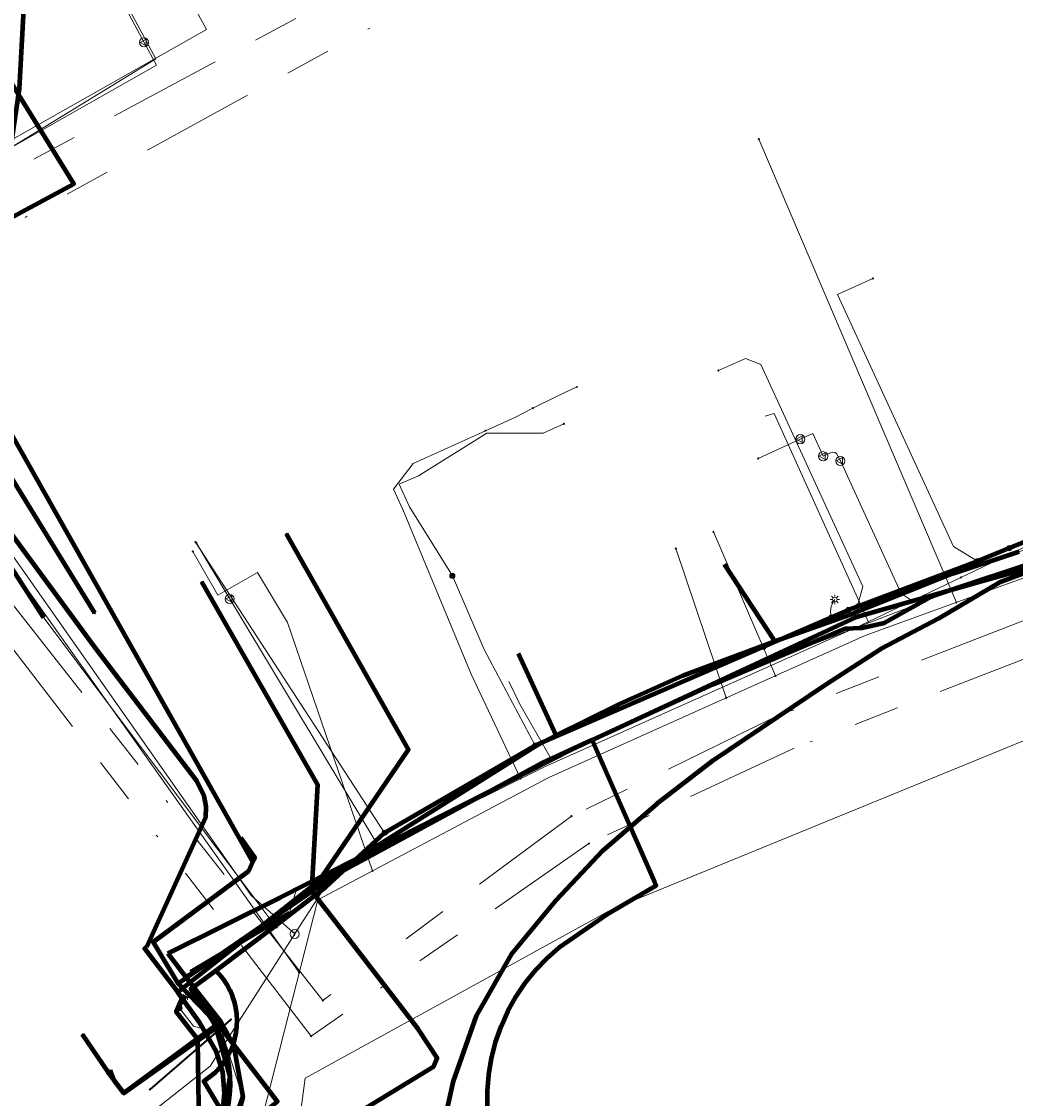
# Model space of a CAD drawing. Header units: metres. Extents: x 242122 to 243107, y 567823 to 568786.
# Tile 73 of 89: x 242295 to 242338, y 568658 to 568706. Entities that reach past the tile are written whole.
import ezdxf
from ezdxf.enums import TextEntityAlignment as Align
from ezdxf.lldxf.tags import DXFTag

# ---------------------------------------------------------------- set-up
doc = ezdxf.new("R2010")
doc.units = ezdxf.units.M
doc.linetypes.add('RI-OVERIG-SO', pattern=[17, 5, -2, 2, -2, 0, -2, 2, -2])
for name, color, linetype, lineweight in [('B-WE-IE-MEUBILAIR_ENEXIS NETBEHEER BV-S', 7, 'Continuous', 18), ('B-WE-KL-DATA_COAXKABEL_10_ZIGGO BV-G', 90, 'KL-DATA-SO', 18), ('B-WE-KL-DATA_COAXKABEL_17_ZIGGO BV-G', 90, 'KL-DATA-SO', 18), ('B-WE-KL-DATA_COAXKABEL_7_ZIGGO BV-G', 90, 'KL-DATA-SO', 18), ('B-WE-KL-DATA_DELTA FIBER NETWERK BV-G', 90, 'KL-DATA-SO', 18), ('B-WE-KL-DATA_DUCT_ZIGGO BV-G', 90, 'Continuous', 100), ('B-WE-KL-DATA_HULPSTUK_KPN BV-S', 90, 'Continuous', 18), ('B-WE-KL-DATA_KABELBED_KPN BV-G', 90, 'Continuous', 100), ('B-WE-KL-DATA_KABELBED_ZIGGO BV-G', 90, 'Continuous', 100), ('B-WE-KL-DATA_MANTELBUIS_50_ZIGGO BV-G', 90, 'Continuous', 100), ('B-WE-KL-DATA_MANTELBUIS_75_ZIGGO BV-G', 90, 'Continuous', 100), ('B-WE-KL-DATA_MANTELBUIS_DELTA FIBER NETWERK BV-G', 90, 'Continuous', 100), ('B-WE-KL-DATA_MANTELBUIS_KPN BV-G', 90, 'Continuous', 100), ('B-WE-KL-DATA_MANTELBUIS_POLYVINYLCHLORIDE PVC_1_KPN BV-G', 90, 'Continuous', 100), ('B-WE-KL-DATA_MANTELBUIS_POLYVINYLCHLORIDE PVC_KPN BV-G', 90, 'Continuous', 100), ('B-WE-KL-ET_LS_230 V_ENEXIS NETBEHEER BV-G', 190, 'KL-LS-SO', 18), ('B-WE-KL-ET_LS_400 V_ENEXIS NETBEHEER BV-G', 190, 'KL-LS-SO', 18), ('B-WE-KL-ET_LS_HULPSTUK_ENEXIS NETBEHEER BV-S', 190, 'Continuous', 18), ('B-WE-KL-ET_LS_KABELBED_ENEXIS NETBEHEER BV-G', 190, 'Continuous', 100), ('B-WE-KL-ET_LS_MANTELBUIS_OVERIG_50_ENEXIS NETBEHEER BV-G', 190, 'Continuous', 100), ('B-WE-KL-ET_MS_10 KV_ENEXIS NETBEHEER BV-G', 130, 'KL-MS-SO', 18), ('B-WE-KL-ET_MS_DUCT_ENEXIS NETBEHEER BV-G', 130, 'Continuous', 100), ('B-WE-KL-ET_MS_KABELBED_ENEXIS NETBEHEER BV-G', 130, 'Continuous', 100), ('B-WE-KL-ET_MS_MANTELBUIS_POLYETHYLEEN PE_110_ENEXIS NETBEHEER BV-G', 130, 'Continuous', 100), ('B-WE-KL-GAS_HULPSTUK_ENEXIS NETBEHEER BV-S', 30, 'Continuous', 18), ('B-WE-KL-GAS_LD_HULPSTUK_ENEXIS NETBEHEER BV-S', 50, 'Continuous', 18), ('B-WE-KL-GAS_LD_OVERIG_15_0.1 BAR_ENEXIS NETBEHEER BV-G', 50, 'KL-GAS_LD-SO', 18), ('B-WE-KL-GAS_LD_OVERIG_28_0.1 BAR_ENEXIS NETBEHEER BV-G', 50, 'KL-GAS_LD-SO', 18), ('B-WE-KL-GAS_LD_OVERIG_42_0.1 BAR_ENEXIS NETBEHEER BV-G', 50, 'KL-GAS_LD-SO', 18), ('B-WE-KL-GAS_LD_POLYETHYLEEN PE_25_0.1 BAR_ENEXIS NETBEHEER BV-G', 50, 'KL-GAS_LD-SO', 18), ('B-WE-KL-GAS_LD_POLYETHYLEEN PE_32_0.1 BAR_ENEXIS NETBEHEER BV-G', 50, 'KL-GAS_LD-SO', 18), ('B-WE-KL-GAS_LD_POLYVINYLCHLORIDE PVC_20_0.1 BAR_ENEXIS NETBEHEER BV-G', 50, 'KL-GAS_LD-SO', 18), ('B-WE-KL-GAS_LD_SLAGVAST PVC_50_0.1 BAR_ENEXIS NETBEHEER BV-G', 50, 'KL-GAS_LD-SO', 18), ('B-WE-KL-GAS_LD_SLAGVAST PVC_75_0.1 BAR_ENEXIS NETBEHEER BV-G', 50, 'KL-GAS_LD-SO', 18), ('B-WE-KL-WATER_HULPSTUK_WMD DRINKWATER NV-S', 170, 'Continuous', 18), ('B-WE-KL-WATER_POLYVINYLCHLORIDE PVC_160_WMD DRINKWATER NV-G', 170, 'KL-WATER-SO', 18), ('B-WE-KL-WATER_POLYVINYLCHLORIDE PVC_16_WMD DRINKWATER NV-G', 170, 'KL-WATER-SO', 18), ('B-WE-KL-WATER_POLYVINYLCHLORIDE PVC_20_WMD DRINKWATER NV-G', 170, 'KL-WATER-SO', 18), ('B-WE-KL-WATER_POLYVINYLCHLORIDE PVC_25_WMD DRINKWATER NV-G', 170, 'KL-WATER-SO', 18), ('B-WE-KL-WATER_POLYVINYLCHLORIDE PVC_40_WMD DRINKWATER NV-G', 170, 'KL-WATER-SO', 18), ('B-WE-KL-WATER_POLYVINYLCHLORIDE PVC_WMD DRINKWATER NV-G', 170, 'KL-WATER-SO', 18), ('B-WE-OG-INFO_ENEXIS NETBEHEER BV-G', 7, 'Continuous', 18), ('B-WE-RI-DRUK_GEMEENTE TYNAARLO-G', 210, 'RI-PERS-SO', 18), ('B-WE-RI-VRIJVERVAL_GEMEENTE TYNAARLO-G', 210, 'RI-OVERIG-SO', 18), ('B-WE-RI-VRIJVERVAL_HULPSTUK_GEMEENTE TYNAARLO-S', 210, 'Continuous', 18), ('V-WE-KL-WATER_ASBESTCEMENT_150_WMD DRINKWATER NV-G', 170, 'V-KL-WATER-SO', 35), ('V-WE-KL-WATER_HULPSTUK_WMD DRINKWATER NV-S', 170, 'Continuous', 25)]:
    doc.layers.add(name, color=color, linetype=linetype, lineweight=lineweight)
doc.styles.add('NLCS-ISO', font='NLCS-ISO.ttf')
doc.styles.get("Standard").update_dxf_attribs({"font": 'arial.ttf'})
tags = doc.linetypes.add('KL-DATA-SO', pattern='A,4,-1,[101,NLCS.shx,S=0.5,R=0,X=0,Y=0],-1,4,-1,["D",Standard,S=1,R=0,X=-0.25,Y=-0.5],-1.5', length=12.5).pattern_tags.tags
tags[18] = DXFTag(74, 10)
tags = doc.linetypes.add('KL-GAS_LD-SO', pattern='A,4,-1,[69,NLCS.shx,S=0.5,R=0,X=0,Y=0],-1,4,-1,["L",Standard,S=1,R=0,X=0.25,Y=-0.5],-2', length=13).pattern_tags.tags
tags[18] = DXFTag(74, 10)
tags = doc.linetypes.add('KL-LS-SO', pattern='A,4,-1,[103,NLCS.shx,S=0.75,R=0,X=0,Y=0],-1,4,-1,["L",Standard,S=1,R=0,X=0,Y=-0.5],-2', length=13).pattern_tags.tags
tags[18] = DXFTag(74, 10)
tags = doc.linetypes.add('KL-MS-SO', pattern='A,4,-1,[103,NLCS.shx,S=0.75,R=0,X=0,Y=0],-1,4,-1,["M",Standard,S=1,R=0,X=0,Y=-0.5],-2', length=13).pattern_tags.tags
tags[18] = DXFTag(74, 10)
doc.linetypes.add('KL-WATER-SO', pattern='A,7,-0.5,[168,NLCS.shx,S=0.75,R=0,X=0.75,Y=0],-2', length=9.5)
tags = doc.linetypes.add('RI-PERS-SO', pattern='A,7,-2,["P",Standard,S=1.8,R=0,X=-0.5,Y=-0.9],-2,7,-2,[102,NLCS.shx,S=1,R=180,X=0,Y=0],-2', length=22).pattern_tags.tags
tags[6] = DXFTag(74, 10)
doc.linetypes.add('V-KL-WATER-SO', pattern='A,3.5,[24,NLCS.shx,S=0.5,R=0,X=0,Y=0],3.5,-0.5,[168,NLCS.shx,S=0.75,R=0,X=0.75,Y=0],-2', length=9.5)

# ---------------------------------------------------------------- blocks, each defined once
blk = doc.blocks.new('SKL-WTB_HULP_OVERIG-SO')
at = {"color": 0, "linetype": 'ByBlock', "lineweight": 18}
for points in [[(-0.14, 0.14), (0.14, -0.14)], [(0.14, 0.14), (-0.14, -0.14)]]:
    blk.add_lwpolyline(points, dxfattribs=at)
at = {"color": 0, "linetype": 'ByBlock', "lineweight": 18, "style": 'NLCS-ISO', "flags": 1}
for tag, p in [('TYPE', (1.5, 0)), ('OMSCHRIJVING', (1.5, -3)), ('LABEL', (1.5, -1.5))]:
    blk.add_attdef(tag, p, '', height=1, dxfattribs=at)
blk = doc.blocks.new('SKL-WTB_HULP_MOF-SO')
at = {"linetype": 'ByBlock', "lineweight": 18}
h = blk.add_hatch(color=0, dxfattribs=at)
h.dxf.hatch_style = 1
h.paths.add_polyline_path([(-0.5625, 0, 1), (0.5625, 0, 1)])
at = {"color": 0, "linetype": 'ByBlock', "lineweight": 18}
blk.add_circle((0, 0), 0.5625, dxfattribs=at)
at = {"color": 0, "linetype": 'ByBlock', "lineweight": 18, "style": 'NLCS-ISO', "flags": 1}
for tag, p in [('TYPE', (1.5, 0)), ('OMSCHRIJVING', (1.5, -3)), ('LABEL', (1.5, -1.5))]:
    blk.add_attdef(tag, p, '', height=1, dxfattribs=at)
blk = doc.blocks.new('SKL-WTB_HULP_VERLOOP-SO')
at = {"color": 0, "linetype": 'ByBlock', "lineweight": 18}
for points in [[(0.44, 0.72), (-0.88, 0)], [(0.44, -0.72), (-0.88, 0)], [(0.44, -0.72), (0.44, 0.72)]]:
    blk.add_lwpolyline(points, dxfattribs=at)
blk.add_circle((0, 0), 1, dxfattribs=at)
at = {"color": 0, "linetype": 'ByBlock', "lineweight": 18, "style": 'NLCS-ISO', "flags": 1}
for tag, p in [('TYPE', (1.5, 0)), ('OMSCHRIJVING', (1.5, -3)), ('LABEL', (1.5, -1.5))]:
    blk.add_attdef(tag, p, '', height=1, dxfattribs=at)
blk = doc.blocks.new('SIE-MEUBILAIR_PAAL_LICHTMAST-SO')
for points in [[(-0.62, 0), (-1, 0)], [(-0.71, 0.71), (-0.44, 0.44)], [(0, 1), (0, 0.62)], [(0.44, 0.44), (0.71, 0.71)], [(1, 0), (0.62, 0)], [(-0.71, -0.71), (-0.44, -0.44)], [(0, -0.62), (0, -1)], [(0.44, -0.44), (0.71, -0.71)]]:
    blk.add_lwpolyline(points)
blk.add_circle((0, 0), 0.5)
blk = doc.blocks.new('SKL-WTB_HULP_T STUK-SO')
at = {"color": 0, "linetype": 'ByBlock', "lineweight": 18}
blk.add_circle((0, 0), 1, dxfattribs=at)
at = {"color": 0, "linetype": 'ByBlock', "lineweight": -2, "style": 'NLCS-ISO'}
blk.add_text('T', height=1, dxfattribs=at).set_placement((0, 0), align=Align.MIDDLE_CENTER)
at = {"color": 0, "linetype": 'ByBlock', "lineweight": 18, "style": 'NLCS-ISO', "flags": 1}
for tag, p in [('TYPE', (1.5, 0)), ('OMSCHRIJVING', (1.5, -3)), ('LABEL', (1.5, -1.5))]:
    blk.add_attdef(tag, p, '', height=1, dxfattribs=at)
blk = doc.blocks.new('SRI-HULP_OVERIG-SO')
at = {"color": 0, "linetype": 'ByBlock', "lineweight": 18}
for points in [[(-0.14, 0.14), (0.14, -0.14)], [(0.14, 0.14), (-0.14, -0.14)]]:
    blk.add_lwpolyline(points, dxfattribs=at)
at = {"color": 0, "linetype": 'ByBlock', "lineweight": 18, "style": 'NLCS-ISO', "flags": 1}
for tag, p in [('TYPE', (1.5, 0)), ('OMSCHRIJVING', (1.5, -3)), ('LABEL', (1.5, -1.5))]:
    blk.add_attdef(tag, p, '', height=1, dxfattribs=at)

msp = doc.modelspace()

# ---------------------------------------------------------------- linework, layer by layer
at = {"layer": 'B-WE-KL-DATA_COAXKABEL_10_ZIGGO BV-G'}
for points in [[(242295.138, 568707.19), (242294.884, 568702.619)], [(242303.822, 568658.206), (242303.862, 568658.672), (242303.851, 568659.14), (242303.789, 568659.603), (242303.677, 568660.058), (242303.516, 568660.497), (242303.309, 568660.916), (242302.758, 568661.807), (242302.302, 568662.465), (242301.817, 568663.102), (242307.656, 568667.706), (242317.537, 568673.913), (242318.363, 568674.348), (242319.73, 568675.041), (242321.111, 568675.707), (242322.504, 568676.345), (242323.91, 568676.955), (242325.913, 568677.716), (242327.923, 568678.458), (242331.425, 568679.699), (242332.843, 568680.301), (242334.273, 568680.871), (242335.715, 568681.41), (242337.169, 568681.918), (242349.375, 568685.826)], [(242293.656, 568684.357), (242298.226, 568678.139), (242302.485, 568672.53), (242302.638, 568672.343), (242302.77, 568672.14), (242302.878, 568671.924), (242302.962, 568671.698), (242303.02, 568671.463), (242303.052, 568671.223), (242303.056, 568670.982), (242303.034, 568670.741), (242300.451, 568665.078), (242300.371, 568665.018), (242301.817, 568663.102), (242302.302, 568662.465), (242302.758, 568661.807)]]:
    msp.add_lwpolyline(points, dxfattribs=at)
at = {"layer": 'B-WE-KL-DATA_COAXKABEL_17_ZIGGO BV-G'}
msp.add_lwpolyline([(242349.375, 568685.826), (242337.169, 568681.918), (242335.715, 568681.41), (242334.273, 568680.871), (242332.843, 568680.301), (242331.425, 568679.699), (242327.923, 568678.458), (242325.913, 568677.716), (242323.91, 568676.955), (242322.504, 568676.345), (242321.111, 568675.707), (242319.73, 568675.041), (242318.363, 568674.348), (242317.537, 568673.913), (242307.656, 568667.706), (242301.817, 568663.102), (242302.302, 568662.465), (242302.758, 568661.807), (242303.309, 568660.916), (242303.516, 568660.497), (242303.677, 568660.058), (242303.789, 568659.603), (242303.851, 568659.14), (242303.862, 568658.672), (242303.822, 568658.206)], dxfattribs=at)
at = {"layer": 'B-WE-KL-DATA_COAXKABEL_7_ZIGGO BV-G'}
for points in [[(242302.758, 568661.807), (242302.302, 568662.465), (242301.817, 568663.102), (242307.656, 568667.706), (242317.537, 568673.913), (242318.363, 568674.348), (242319.73, 568675.041), (242321.111, 568675.707), (242322.504, 568676.345), (242323.91, 568676.955), (242325.913, 568677.716), (242327.923, 568678.458), (242331.425, 568679.699), (242332.843, 568680.301), (242334.273, 568680.871), (242335.715, 568681.41), (242337.169, 568681.918), (242349.375, 568685.826), (242357.9, 568688.495), (242359.346, 568689.17), (242359.16, 568689.602)], [(242316.724, 568677.918), (242318.363, 568674.348), (242319.73, 568675.041), (242321.111, 568675.707), (242322.504, 568676.345), (242323.91, 568676.955), (242325.913, 568677.716), (242327.923, 568678.458), (242331.425, 568679.699), (242332.843, 568680.301), (242334.273, 568680.871), (242335.715, 568681.41), (242337.169, 568681.918), (242349.375, 568685.826), (242357.9, 568688.495), (242359.346, 568689.17), (242359.16, 568689.602)], [(242359.16, 568689.602), (242359.346, 568689.17), (242357.9, 568688.495), (242349.375, 568685.826), (242337.169, 568681.918), (242335.715, 568681.41), (242334.273, 568680.871), (242332.843, 568680.301), (242331.425, 568679.699), (242327.923, 568678.458), (242325.724, 568681.809)], [(242340.551, 568682.334), (242338.021, 568681.516), (242334.798, 568680.415), (242332.711, 568679.245), (242331.736, 568679.021), (242330.97, 568678.995), (242328.067, 568677.787), (242325.229, 568676.562), (242321.891, 568674.974), (242319.094, 568673.734), (242314.815, 568671.583), (242311.608, 568669.918), (242308.63, 568668.435), (242306.311, 568667.249), (242301.384, 568664.796), (242302.781, 568662.952), (242303.683, 568661.819), (242304.25, 568660.781), (242304.661, 568658.53), (242304.349, 568657.328)]]:
    msp.add_lwpolyline(points, dxfattribs=at)
at = {"layer": 'B-WE-KL-DATA_DELTA FIBER NETWERK BV-G'}
for points in [[(242327.5, 568688.3), (242327.9, 568688.41)], [(242332.043, 568679.263), (242327.9, 568688.41)], [(242332.044, 568679.26), (242335.528, 568680.601), (242344.8, 568683.6)], [(242318.105, 568673.386), (242325.697, 568676.818), (242332.044, 568679.26)], [(242318.105, 568673.386), (242316.775, 568675.705), (242316.29, 568676.697)], [(242308.956, 568668.563), (242309.928, 568669.086), (242314.597, 568671.52), (242318.105, 568673.386)], [(242308.466, 568668.325), (242308.956, 568668.563)], [(242310.495, 568645.448), (242310.032, 568646.705), (242309.995, 568646.884), (242307.95, 568649.822), (242303.813, 568655.856), (242303.626, 568655.962), (242304.623, 568658.648), (242303.631, 568661.744), (242302.187, 568663.871), (242306.702, 568666.555), (242307.018, 568667.616), (242308.466, 568668.325)], [(242307.018, 568667.616), (242308.466, 568668.325)], [(242310.495, 568645.448), (242310.032, 568646.705), (242309.995, 568646.884), (242307.95, 568649.822), (242303.813, 568655.856), (242303.626, 568655.962), (242304.623, 568658.648), (242303.631, 568661.744), (242302.187, 568663.871), (242306.702, 568666.555), (242307.018, 568667.616)]]:
    msp.add_lwpolyline(points, dxfattribs=at)
at = {"layer": 'B-WE-KL-DATA_DUCT_ZIGGO BV-G'}
msp.add_lwpolyline([(242301.384, 568664.796), (242302.349, 568663.522), (242303.683, 568661.819), (242304.25, 568660.781), (242304.661, 568658.53), (242304.349, 568657.328), (242304.044, 568656.702), (242303.235, 568655.372), (242302.122, 568654.386), (242299.657, 568652.706), (242289.397, 568646.758), (242289.011, 568646.742)], dxfattribs=at)
at = {"layer": 'B-WE-KL-DATA_KABELBED_KPN BV-G'}
for points in [[(242319.939, 568674.148), (242331.505, 568679.516), (242337.167, 568681.137), (242347.642, 568684.073), (242348.195, 568684.228), (242348.371, 568684.277), (242350.61, 568685.192), (242357.934, 568688.184), (242357.934, 568688.184), (242358.017, 568688.218), (242360.625, 568689.007), (242376.125, 568696.748), (242388.183, 568703.53), (242400.921, 568710.694), (242429.755, 568727.295)], [(242298.199, 568679.677), (242289.275, 568694.161), (242290.445, 568694.789), (242297.273, 568698.453), (242293.615, 568704.354), (242289.926, 568702.577)], [(242305.121, 568668.789), (242305.108, 568668.813), (242290.445, 568694.789), (242288.074, 568698.989)], [(242307.683, 568667.511), (242311.905, 568673.718), (242306.574, 568683.154)], [(242307.683, 568667.511), (242307.939, 568672.17), (242302.871, 568681.046)], [(242319.939, 568674.148), (242317.771, 568673.141), (242308.762, 568668.254), (242307.683, 568667.511)], [(242315.365, 568658.058), (242315.361, 568658.783), (242315.42, 568659.506), (242315.54, 568660.222), (242315.72, 568660.925), (242315.959, 568661.61), (242316.256, 568662.272), (242316.608, 568662.907), (242317.013, 568663.509), (242317.467, 568664.075), (242317.968, 568664.599), (242318.512, 568665.08), (242320.625, 568666.531), (242322.744, 568667.775), (242319.94, 568674.148)], [(242322.675, 568667.93), (242320.339, 568673.239)], [(242301.83, 568663.479), (242300.751, 568665.305), (242304.925, 568668.411), (242305.108, 568668.813), (242305.153, 568668.911), (242305.193, 568669), (242304.57, 568669.855)], [(242288.086, 568653.103), (242290.497, 568649.398), (242302.761, 568656.289), (242303.363, 568656.628), (242303.733, 568657.142), (242304.114, 568659.42), (242304.114, 568659.42), (242304.114, 568659.42), (242303.498, 568661.547), (242303.476, 568661.623), (242303.472, 568661.638), (242303.324, 568661.888), (242303.23, 568662.029), (242303.204, 568662.069), (242303.163, 568662.13), (242302.269, 568663.035), (242301.83, 568663.479), (242300.751, 568665.305), (242304.925, 568668.411), (242305.108, 568668.813), (242305.153, 568668.911)], [(242299.038, 568659.226), (242299.458, 568658.69), (242302.686, 568660.973), (242303.498, 568661.547), (242303.515, 568661.559), (242303.476, 568661.623), (242303.469, 568661.636), (242303.23, 568662.029), (242303.211, 568662.061), (242303.211, 568662.062), (242303.21, 568662.062), (242303.204, 568662.069), (242301.83, 568663.479), (242300.751, 568665.305), (242304.925, 568668.411), (242305.108, 568668.813), (242305.153, 568668.911)], [(242300.776, 568665.323), (242304.925, 568668.411)], [(242307.683, 568667.511), (242301.83, 568663.479)], [(242307.684, 568667.511), (242308.605, 568666.325), (242312.318, 568661.504), (242313.167, 568660.219), (242313.007, 568659.844), (242306.305, 568655.76), (242305.862, 568655.135), (242305.468, 568654.478), (242305.128, 568653.792), (242304.815, 568653.003), (242304.571, 568652.19), (242304.398, 568651.36), (242304.298, 568650.517), (242304.272, 568649.669), (242304.319, 568648.821), (242304.439, 568647.981), (242304.632, 568647.155), (242306.088, 568643.074), (242310.957, 568630.148), (242310.957, 568630.148)], [(242308.605, 568666.325), (242312.318, 568661.504)], [(242303.472, 568661.638), (242303.324, 568661.888), (242303.211, 568662.061), (242303.211, 568662.062), (242303.21, 568662.062), (242303.163, 568662.13), (242302.269, 568663.035), (242301.83, 568663.479)], [(242302.684, 568661.06), (242301.751, 568662.267), (242302.062, 568662.974)], [(242303.472, 568661.638), (242303.469, 568661.636), (242302.684, 568661.06), (242299.458, 568658.69), (242299.157, 568659.09)], [(242319.158, 568632.913), (242319.158, 568632.913), (242313.837, 568641.989), (242312.18, 568644.775), (242311.196, 568644.253), (242305.128, 568653.792), (242304.636, 568654.565), (242303.363, 568656.628), (242303.733, 568657.142), (242303.867, 568657.506), (242303.973, 568657.879), (242304.051, 568658.259), (242304.101, 568658.644), (242304.122, 568659.032), (242304.114, 568659.42), (242304.114, 568659.42), (242304.114, 568659.42), (242304.069, 568659.865), (242303.986, 568660.305), (242303.865, 568660.736), (242303.708, 568661.155), (242303.515, 568661.559), (242303.472, 568661.638)], [(242302.684, 568661.06), (242302.686, 568660.973), (242302.761, 568656.289), (242302.768, 568655.833), (242288.539, 568647.465), (242284.605, 568645.151), (242277.163, 568640.774), (242270.337, 568636.759), (242269.259, 568638.58)], [(242298.781, 568659.606), (242297.649, 568661.26)], [(242302.684, 568661.06), (242299.458, 568658.69), (242299.01, 568659.296), (242298.781, 568659.606)], [(242299.036, 568659.224), (242299.01, 568659.296), (242298.868, 568659.678)]]:
    msp.add_lwpolyline(points, dxfattribs=at)
at = {"layer": 'B-WE-KL-DATA_KABELBED_ZIGGO BV-G'}
for points in [[(242295.138, 568707.19), (242294.884, 568702.619), (242294.372, 568699.157), (242294.047, 568696.291), (242293.712, 568694.398), (242293.037, 568691.594), (242292.585, 568690.731), (242292.277, 568689.807), (242292.124, 568688.845), (242292.128, 568687.871), (242292.428, 568686.443), (242293.064, 568685.13), (242298.226, 568678.139), (242302.638, 568672.343), (242302.962, 568671.698), (242303.052, 568671.223), (242303.034, 568670.741), (242300.451, 568665.078)], [(242358.485, 568688.768), (242358.496, 568688.207), (242357.657, 568687.661), (242352.887, 568685.806), (242350.325, 568685.169), (242349.26, 568685.105), (242345.311, 568683.913), (242334.798, 568680.415), (242332.711, 568679.245), (242331.736, 568679.021), (242330.97, 568678.995), (242325.229, 568676.562), (242319.094, 568673.734), (242309.53, 568668.883)], [(242327.923, 568678.458), (242331.425, 568679.699), (242335.715, 568681.41), (242338.605, 568682.378)], [(242327.923, 568678.458), (242325.724, 568681.809)], [(242318.363, 568674.348), (242321.111, 568675.707), (242323.91, 568676.955), (242327.923, 568678.458)], [(242318.363, 568674.348), (242316.724, 568677.918)], [(242309.53, 568668.883), (242317.537, 568673.913), (242318.363, 568674.348)], [(242302.349, 568663.522), (242307.656, 568667.706), (242309.53, 568668.883)], [(242309.53, 568668.883), (242306.311, 568667.249)], [(242306.311, 568667.249), (242301.384, 568664.796)], [(242300.451, 568665.078), (242300.371, 568665.018), (242301.817, 568663.102)], [(242301.384, 568664.796), (242302.349, 568663.522)], [(242301.817, 568663.102), (242302.349, 568663.522)], [(242302.349, 568663.522), (242303.683, 568661.819), (242304.25, 568660.781), (242304.661, 568658.53), (242304.349, 568657.328), (242304.044, 568656.702)], [(242302.758, 568661.807), (242301.817, 568663.102)], [(242303.592, 568657.301), (242303.822, 568658.206), (242303.862, 568658.672), (242303.789, 568659.603), (242303.516, 568660.497), (242302.758, 568661.807)]]:
    msp.add_lwpolyline(points, dxfattribs=at)
at = {"layer": 'B-WE-KL-DATA_MANTELBUIS_50_ZIGGO BV-G'}
msp.add_lwpolyline([(242295.138, 568707.19), (242294.884, 568702.619), (242294.372, 568699.157), (242294.047, 568696.291), (242293.712, 568694.398), (242293.037, 568691.594), (242292.585, 568690.731), (242292.277, 568689.807), (242292.124, 568688.845), (242292.128, 568687.871), (242292.428, 568686.443), (242293.064, 568685.13), (242298.226, 568678.139), (242302.638, 568672.343), (242302.962, 568671.698), (242303.052, 568671.223), (242303.034, 568670.741), (242300.451, 568665.078)], dxfattribs=at)
at = {"layer": 'B-WE-KL-DATA_MANTELBUIS_75_ZIGGO BV-G'}
msp.add_lwpolyline([(242301.384, 568664.796), (242306.311, 568667.249)], dxfattribs=at)
at = {"layer": 'B-WE-KL-DATA_MANTELBUIS_DELTA FIBER NETWERK BV-G'}
msp.add_lwpolyline([(242306.702, 568666.555), (242302.379, 568663.985)], dxfattribs=at)
at = {"layer": 'B-WE-KL-DATA_MANTELBUIS_KPN BV-G'}
msp.add_lwpolyline([(242308.605, 568666.325), (242312.318, 568661.504)], dxfattribs=at)
at = {"layer": 'B-WE-KL-DATA_MANTELBUIS_POLYVINYLCHLORIDE PVC_1_KPN BV-G'}
msp.add_lwpolyline([(242322.675, 568667.93), (242320.339, 568673.239)], dxfattribs=at)
at = {"layer": 'B-WE-KL-DATA_MANTELBUIS_POLYVINYLCHLORIDE PVC_KPN BV-G'}
msp.add_lwpolyline([(242300.776, 568665.323), (242304.925, 568668.411)], dxfattribs=at)
at = {"layer": 'B-WE-KL-ET_LS_230 V_ENEXIS NETBEHEER BV-G'}
for points in [[(242301.901, 568662.413), (242302.247, 568662.966)], [(242303.557, 568661.734), (242303.177, 568661.426), (242302.511, 568661.621), (242301.901, 568662.413)]]:
    msp.add_lwpolyline(points, dxfattribs=at)
at = {"layer": 'B-WE-KL-ET_LS_400 V_ENEXIS NETBEHEER BV-G'}
for points in [[(242338.18, 568682.525), (242347.501, 568686.302), (242349.166, 568687.121), (242357.59, 568689.225), (242362.424, 568691.826), (242383.62, 568703.297), (242389.326, 568706.409), (242399.695, 568712.085)], [(242306.077, 568666.004), (242295.959, 568679.484), (242292.701, 568684.518), (242284.962, 568694.922), (242294.049, 568699.753), (242300.862, 568703.924), (242299.543, 568706.359)], [(242336.792, 568681.962), (242335.733, 568682.591), (242330.672, 568693.613), (242332.216, 568694.322)], [(242331.15, 568679.82), (242331.573, 568680.111), (242331.777, 568680.849), (242327.317, 568690.56), (242326.65, 568690.816), (242325.457, 568690.3)], [(242247.949, 568611.818), (242250.673, 568612.761), (242253.486, 568613.648), (242256.271, 568614.442), (242259.288, 568615.253), (242262.193, 568615.927), (242262.967, 568616.049), (242268.46, 568617.148), (242264.913, 568625.634), (242278.043, 568635.968), (242306.183, 568658.327), (242302.39, 568663.249), (242306.077, 568666.004), (242308.295, 568667.717), (242310.866, 568670.074), (242317.45, 568673.891), (242331.333, 568679.899), (242336.792, 568681.962), (242347.501, 568686.302), (242349.166, 568687.121), (242357.59, 568689.225), (242358.434, 568689.679)], [(242301.151, 568654.328), (242306.183, 568658.327), (242302.39, 568663.249), (242306.077, 568666.004), (242308.295, 568667.717), (242310.866, 568670.074), (242317.45, 568673.891), (242331.333, 568679.899), (242336.792, 568681.962), (242347.501, 568686.302), (242349.166, 568687.121), (242357.59, 568689.225), (242359.192, 568690.087)], [(242313.826, 568681.312), (242311.95, 568684.339), (242311.499, 568685.322), (242312.35, 568685.69), (242315.34, 568687.552), (242317.796, 568687.553), (242318.702, 568687.969)], [(242310.866, 568670.074), (242302.6, 568682.787)], [(242319.66, 568631.436), (242302.965, 568659.212), (242303.45, 568659.585), (242303.717, 568659.872), (242303.878, 568660.089), (242304.021, 568660.319), (242304.143, 568660.561), (242304.25, 568660.836), (242304.321, 568661.072), (242304.376, 568661.337), (242304.408, 568661.606), (242304.416, 568661.877), (242304.4, 568662.147), (242304.361, 568662.415), (242304.299, 568662.679), (242304.214, 568662.936), (242304.107, 568663.185), (242303.979, 568663.423), (242303.83, 568663.65), (242303.663, 568663.862), (242303.477, 568664.059), (242306.077, 568666.004), (242308.295, 568667.717), (242310.866, 568670.074), (242317.45, 568673.891), (242331.333, 568679.899), (242336.792, 568681.962), (242338.18, 568682.525)], [(242317.45, 568673.891), (242315.22, 568678.092), (242313.826, 568681.312)], [(242330.407, 568679.498), (242330.365, 568679.705), (242330.378, 568679.915), (242330.445, 568680.114), (242330.553, 568680.28)]]:
    msp.add_lwpolyline(points, dxfattribs=at)
at = {"layer": 'B-WE-KL-ET_LS_KABELBED_ENEXIS NETBEHEER BV-G'}
for points in [[(242338.18, 568682.525), (242347.501, 568686.302), (242349.166, 568687.121), (242357.59, 568689.225), (242358.434, 568689.679)], [(242303.477, 568664.059), (242306.077, 568666.004), (242308.295, 568667.717), (242310.866, 568670.074), (242317.45, 568673.891), (242331.333, 568679.899), (242336.792, 568681.962), (242338.18, 568682.525)], [(242304.25, 568660.836), (242302.39, 568663.249), (242303.477, 568664.059)], [(242304.25, 568660.836), (242304.321, 568661.072), (242304.376, 568661.337), (242304.408, 568661.606), (242304.416, 568661.877), (242304.4, 568662.147), (242304.361, 568662.415), (242304.299, 568662.679), (242304.214, 568662.936), (242304.107, 568663.185), (242303.979, 568663.423), (242303.83, 568663.65), (242303.663, 568663.862), (242303.477, 568664.059)], [(242304.365, 568656.883), (242302.965, 568659.212), (242303.45, 568659.585), (242303.717, 568659.872), (242303.878, 568660.089), (242304.021, 568660.319), (242304.143, 568660.561), (242304.25, 568660.836)], [(242304.365, 568656.883), (242306.183, 568658.327), (242304.25, 568660.836)]]:
    msp.add_lwpolyline(points, dxfattribs=at)
at = {"layer": 'B-WE-KL-ET_LS_MANTELBUIS_OVERIG_50_ENEXIS NETBEHEER BV-G'}
msp.add_lwpolyline([(242295.959, 568679.484), (242292.701, 568684.518)], dxfattribs=at)
at = {"layer": 'B-WE-KL-ET_MS_10 KV_ENEXIS NETBEHEER BV-G'}
msp.add_lwpolyline([(242384.437, 568701.369), (242372.608, 568694.701), (242367.728, 568692.212), (242359.649, 568688.749), (242356.181, 568687.254), (242350.337, 568685.121), (242348.71, 568684.701), (242347.75, 568684.014), (242346.522, 568683.441), (242344.59, 568682.913), (242340.401, 568682.015), (242337.744, 568681.019), (242335.102, 568679.455), (242332.581, 568678.115), (242330.144, 568676.542), (242325.236, 568673.234), (242322.748, 568671.334), (242320.412, 568669.307), (242318.351, 568667.117), (242316.396, 568664.747), (242314.868, 568662.071), (242313.861, 568659.218), (242313.206, 568656.263)], dxfattribs=at)
msp.add_lwpolyline([(242384.437, 568701.369), (242372.608, 568694.701), (242367.728, 568692.212), (242359.649, 568688.749), (242356.181, 568687.254), (242350.337, 568685.121), (242348.71, 568684.701), (242347.75, 568684.014), (242346.522, 568683.441), (242344.59, 568682.913), (242340.401, 568682.015), (242337.744, 568681.019), (242335.102, 568679.455), (242332.581, 568678.115), (242330.144, 568676.542), (242325.236, 568673.234), (242322.748, 568671.334), (242320.412, 568669.307), (242318.351, 568667.117), (242316.396, 568664.747), (242314.868, 568662.071), (242313.861, 568659.218), (242313.206, 568656.263)], dxfattribs=at)
at = {"layer": 'B-WE-KL-ET_MS_DUCT_ENEXIS NETBEHEER BV-G'}
msp.add_lwpolyline([(242346.522, 568683.441), (242344.59, 568682.913), (242340.401, 568682.015), (242337.744, 568681.019), (242335.102, 568679.455), (242332.581, 568678.115), (242330.144, 568676.542), (242325.236, 568673.234), (242322.748, 568671.334), (242320.412, 568669.307), (242318.351, 568667.117), (242316.396, 568664.747), (242314.868, 568662.071), (242313.861, 568659.218), (242313.206, 568656.263), (242311.664, 568650.618), (242310.916, 568644.973), (242310.66, 568641.931), (242310.771, 568639.739)], dxfattribs=at)
msp.add_lwpolyline([(242346.522, 568683.441), (242344.59, 568682.913), (242340.401, 568682.015), (242337.744, 568681.019), (242335.102, 568679.455), (242332.581, 568678.115), (242330.144, 568676.542), (242325.236, 568673.234), (242322.748, 568671.334), (242320.412, 568669.307), (242318.351, 568667.117), (242316.396, 568664.747), (242314.868, 568662.071), (242313.861, 568659.218), (242313.206, 568656.263), (242311.664, 568650.618), (242310.916, 568644.973), (242310.66, 568641.931), (242310.771, 568639.739)], dxfattribs=at)
at = {"layer": 'B-WE-KL-ET_MS_KABELBED_ENEXIS NETBEHEER BV-G'}
msp.add_lwpolyline([(242346.522, 568683.441), (242344.59, 568682.913), (242340.401, 568682.015), (242337.744, 568681.019), (242335.102, 568679.455), (242332.581, 568678.115), (242330.144, 568676.542), (242325.236, 568673.234), (242322.748, 568671.334), (242320.412, 568669.307), (242318.351, 568667.117), (242316.396, 568664.747), (242314.868, 568662.071), (242313.861, 568659.218), (242313.206, 568656.263), (242311.664, 568650.618), (242310.916, 568644.973), (242310.66, 568641.931), (242310.771, 568639.739)], dxfattribs=at)
at = {"layer": 'B-WE-KL-ET_MS_MANTELBUIS_POLYETHYLEEN PE_110_ENEXIS NETBEHEER BV-G'}
msp.add_lwpolyline([(242346.522, 568683.441), (242344.59, 568682.913), (242340.401, 568682.015), (242337.744, 568681.019), (242335.102, 568679.455), (242332.581, 568678.115), (242330.144, 568676.542), (242325.236, 568673.234), (242322.748, 568671.334), (242320.412, 568669.307), (242318.351, 568667.117), (242316.396, 568664.747), (242314.868, 568662.071), (242313.861, 568659.218), (242313.206, 568656.263), (242311.664, 568650.618), (242310.916, 568644.973), (242310.66, 568641.931), (242310.771, 568639.739)], dxfattribs=at)
msp.add_lwpolyline([(242346.522, 568683.441), (242344.59, 568682.913), (242340.401, 568682.015), (242337.744, 568681.019), (242335.102, 568679.455), (242332.581, 568678.115), (242330.144, 568676.542), (242325.236, 568673.234), (242322.748, 568671.334), (242320.412, 568669.307), (242318.351, 568667.117), (242316.396, 568664.747), (242314.868, 568662.071), (242313.861, 568659.218), (242313.206, 568656.263), (242311.664, 568650.618), (242310.916, 568644.973), (242310.66, 568641.931), (242310.771, 568639.739)], dxfattribs=at)
at = {"layer": 'B-WE-KL-GAS_LD_OVERIG_15_0.1 BAR_ENEXIS NETBEHEER BV-G'}
for points in [[(242329.038, 568687.293), (242327.198, 568686.449)], [(242304.091, 568680.302), (242303.113, 568681.93), (242302.625, 568682.766)]]:
    msp.add_lwpolyline(points, dxfattribs=at)
at = {"layer": 'B-WE-KL-GAS_LD_OVERIG_28_0.1 BAR_ENEXIS NETBEHEER BV-G'}
msp.add_lwpolyline([(242317.346, 568688.644), (242318.377, 568689.165), (242319.272, 568689.575)], dxfattribs=at)
at = {"layer": 'B-WE-KL-GAS_LD_OVERIG_42_0.1 BAR_ENEXIS NETBEHEER BV-G'}
msp.add_lwpolyline([(242300.347, 568704.645), (242299.413, 568706.373)], dxfattribs=at)
at = {"layer": 'B-WE-KL-GAS_LD_POLYETHYLEEN PE_25_0.1 BAR_ENEXIS NETBEHEER BV-G'}
for points in [[(242330.794, 568686.341), (242330.689, 568686.569), (242330.629, 568686.661), (242330.555, 568686.713), (242330.464, 568686.722), (242330.359, 568686.691), (242330.042, 568686.546)], [(242310.648, 568669.393), (242304.091, 568680.302)]]:
    msp.add_lwpolyline(points, dxfattribs=at)
at = {"layer": 'B-WE-KL-GAS_LD_POLYETHYLEEN PE_32_0.1 BAR_ENEXIS NETBEHEER BV-G'}
for points in [[(242315.277, 568687.664), (242316.555, 568688.245), (242317.346, 568688.644)], [(242316.806, 568672.446), (242314.643, 568677.019), (242311.666, 568684.209), (242311.254, 568685.107), (242312.118, 568686.227), (242315.277, 568687.664)]]:
    msp.add_lwpolyline(points, dxfattribs=at)
at = {"layer": 'B-WE-KL-GAS_LD_POLYVINYLCHLORIDE PVC_20_0.1 BAR_ENEXIS NETBEHEER BV-G'}
for points in [[(242330.042, 568686.546), (242329.584, 568687.543), (242329.038, 568687.293)], [(242333.928, 568680.222), (242333.454, 568680.549), (242330.794, 568686.341)]]:
    msp.add_lwpolyline(points, dxfattribs=at)
at = {"layer": 'B-WE-KL-GAS_LD_SLAGVAST PVC_50_0.1 BAR_ENEXIS NETBEHEER BV-G'}
for points in [[(242304.476, 568668.129), (242285.51, 568695.126), (242294.037, 568699.775), (242300.884, 568703.652), (242300.347, 568704.645)], [(242306.932, 568665.653), (242305.034, 568667.334), (242304.476, 568668.129)]]:
    msp.add_lwpolyline(points, dxfattribs=at)
at = {"layer": 'B-WE-KL-GAS_LD_SLAGVAST PVC_75_0.1 BAR_ENEXIS NETBEHEER BV-G'}
for points in [[(242306.932, 568665.653), (242308.713, 568668.434), (242317.851, 568672.964), (242331.679, 568679.145), (242408.758, 568716.048), (242426.596, 568726.366), (242448.568, 568738.075)], [(242278.467, 568640.251), (242281.05, 568642.374), (242303.23, 568659.87), (242306.932, 568665.653)]]:
    msp.add_lwpolyline(points, dxfattribs=at)
at = {"layer": 'B-WE-KL-WATER_POLYVINYLCHLORIDE PVC_160_WMD DRINKWATER NV-G'}
msp.add_lwpolyline([(242404.335, 568713.506), (242404.022, 568712.198), (242368.758, 568692.681), (242365.462, 568691.107), (242363.442, 568691.259), (242349.93, 568685.268), (242331.884, 568678.7), (242318.048, 568672.499), (242307.944, 568667.15), (242305.159, 568656.22), (242297.031, 568650.712)], dxfattribs=at)
at = {"layer": 'B-WE-KL-WATER_POLYVINYLCHLORIDE PVC_16_WMD DRINKWATER NV-G'}
msp.add_lwpolyline([(242302.479, 568682.374), (242303.576, 568680.467), (242305.311, 568681.462), (242306.611, 568679.276), (242310.329, 568668.413)], dxfattribs=at)
at = {"layer": 'B-WE-KL-WATER_POLYVINYLCHLORIDE PVC_20_WMD DRINKWATER NV-G'}
msp.add_lwpolyline([(242327.96, 568676.941), (242325.239, 568683.234)], dxfattribs=at)
at = {"layer": 'B-WE-KL-WATER_POLYVINYLCHLORIDE PVC_25_WMD DRINKWATER NV-G'}
msp.add_lwpolyline([(242335.864, 568680.149), (242327.23, 568700.41)], dxfattribs=at)
at = {"layer": 'B-WE-KL-WATER_POLYVINYLCHLORIDE PVC_40_WMD DRINKWATER NV-G'}
msp.add_lwpolyline([(242307.132, 568663.964), (242290.531, 568687.354), (242285.319, 568695.162), (242303.075, 568705.213), (242301.503, 568708.114)], dxfattribs=at)
at = {"layer": 'B-WE-KL-WATER_POLYVINYLCHLORIDE PVC_WMD DRINKWATER NV-G'}
msp.add_lwpolyline([(242325.799, 568675.973), (242323.601, 568682.515)], dxfattribs=at)
at = {"layer": 'B-WE-OG-INFO_ENEXIS NETBEHEER BV-G'}
msp.add_lwpolyline([(242346.522, 568683.441), (242344.59, 568682.913), (242340.401, 568682.015), (242337.744, 568681.019), (242335.102, 568679.455), (242332.581, 568678.115), (242330.144, 568676.542), (242325.236, 568673.234), (242322.748, 568671.334), (242320.412, 568669.307), (242318.351, 568667.117), (242316.396, 568664.747), (242314.868, 568662.071), (242313.861, 568659.218), (242313.206, 568656.263), (242311.664, 568650.618), (242310.916, 568644.973), (242310.66, 568641.931), (242310.771, 568639.739)], dxfattribs=at)
at = {"layer": 'B-WE-RI-DRUK_GEMEENTE TYNAARLO-G'}
msp.add_lwpolyline([(242411.386, 568786.461), (242412.133, 568785.093), (242445.523, 568729.425), (242362.744, 568682.366), (242338.724, 568674.069), (242320.812, 568666.732), (242307.393, 568659.344), (242306.343, 568651.458), (242301.808, 568649.51), (242287.868, 568640.067)], dxfattribs=at)
at = {"layer": 'B-WE-RI-VRIJVERVAL_GEMEENTE TYNAARLO-G'}
for points in [[(242285.502, 568691.699), (242326.049, 568713.963)], [(242285.957, 568689.369), (242283.987, 568693.333), (242307.187, 568705.805)], [(242308.157, 568662.741), (242285.502, 568691.699)], [(242307.65, 568661.178), (242285.957, 568689.369)], [(242361.89, 568685.75), (242352.699, 568682.638), (242339, 568679.441), (242327.767, 568675.058), (242319.036, 568670.8)], [(242364.921, 568685.543), (242353.065, 568681.359), (242339.822, 568678.071), (242328.772, 568673.779), (242319.801, 568669.606)], [(242319.036, 568670.8), (242308.157, 568662.741)], [(242319.801, 568669.606), (242307.65, 568661.178)]]:
    msp.add_lwpolyline(points, dxfattribs=at)
at = {"layer": 'V-WE-KL-WATER_ASBESTCEMENT_150_WMD DRINKWATER NV-G'}
msp.add_lwpolyline([(242304.143, 568661.912), (242300.594, 568658.846)], dxfattribs=at)

# ---------------------------------------------------------------- block references
at = {"layer": 'B-WE-IE-MEUBILAIR_ENEXIS NETBEHEER BV-S', "xscale": 0.2, "yscale": 0.2, "zscale": 0.2}
for p in [(242330.553, 568680.28), (242302.247, 568662.966)]:
    msp.add_blockref('SIE-MEUBILAIR_PAAL_LICHTMAST-SO', p, dxfattribs=at)
at = {"layer": 'B-WE-KL-DATA_HULPSTUK_KPN BV-S', "xscale": 0.2, "yscale": 0.2, "zscale": 0.2}
for p in [(242306.574, 568683.154), (242302.871, 568681.046), (242298.199, 568679.677), (242319.939, 568674.148), (242304.57, 568669.855), (242305.153, 568668.911), (242305.121, 568668.789), (242307.683, 568667.511), (242301.83, 568663.479), (242302.062, 568662.974), (242303.472, 568661.638), (242297.649, 568661.26), (242302.684, 568661.06), (242298.781, 568659.606), (242298.868, 568659.678), (242299.037, 568659.224), (242299.038, 568659.226), (242299.157, 568659.09)]:
    msp.add_blockref('SKL-WTB_HULP_OVERIG-SO', p, dxfattribs=at)
at = {"layer": 'B-WE-KL-ET_LS_HULPSTUK_ENEXIS NETBEHEER BV-S', "xscale": 0.2, "yscale": 0.2, "zscale": 0.2}
for name, p in [('SKL-WTB_HULP_OVERIG-SO', (242332.216, 568694.322)), ('SKL-WTB_HULP_OVERIG-SO', (242325.457, 568690.3)), ('SKL-WTB_HULP_OVERIG-SO', (242318.702, 568687.969)), ('SKL-WTB_HULP_OVERIG-SO', (242302.6, 568682.787)), ('SKL-WTB_HULP_MOF-SO', (242338.18, 568682.525)), ('SKL-WTB_HULP_MOF-SO', (242336.792, 568681.962)), ('SKL-WTB_HULP_MOF-SO', (242313.826, 568681.312)), ('SKL-WTB_HULP_MOF-SO', (242331.15, 568679.82)), ('SKL-WTB_HULP_MOF-SO', (242330.407, 568679.498)), ('SKL-WTB_HULP_MOF-SO', (242327.433, 568678.211)), ('SKL-WTB_HULP_MOF-SO', (242317.45, 568673.891)), ('SKL-WTB_HULP_MOF-SO', (242310.866, 568670.074)), ('SKL-WTB_HULP_MOF-SO', (242306.077, 568666.004)), ('SKL-WTB_HULP_MOF-SO', (242301.901, 568662.413)), ('SKL-WTB_HULP_MOF-SO', (242303.557, 568661.734))]:
    msp.add_blockref(name, p, dxfattribs=at)
at = {"layer": 'B-WE-KL-GAS_HULPSTUK_ENEXIS NETBEHEER BV-S', "xscale": 0.2, "yscale": 0.2, "zscale": 0.2}
for p in [(242315.277, 568687.664), (242304.476, 568668.129)]:
    msp.add_blockref('SKL-WTB_HULP_OVERIG-SO', p, dxfattribs=at)
at = {"layer": 'B-WE-KL-GAS_LD_HULPSTUK_ENEXIS NETBEHEER BV-S', "xscale": 0.2, "yscale": 0.2, "zscale": 0.2}
for name, p in [('SKL-WTB_HULP_VERLOOP-SO', (242300.347, 568704.645)), ('SKL-WTB_HULP_OVERIG-SO', (242319.272, 568689.575)), ('SKL-WTB_HULP_OVERIG-SO', (242317.346, 568688.644)), ('SKL-WTB_HULP_VERLOOP-SO', (242329.038, 568687.293)), ('SKL-WTB_HULP_OVERIG-SO', (242327.198, 568686.449)), ('SKL-WTB_HULP_VERLOOP-SO', (242330.042, 568686.546)), ('SKL-WTB_HULP_VERLOOP-SO', (242330.794, 568686.341)), ('SKL-WTB_HULP_OVERIG-SO', (242302.625, 568682.766)), ('SKL-WTB_HULP_OVERIG-SO', (242336.055, 568681.24)), ('SKL-WTB_HULP_VERLOOP-SO', (242304.091, 568680.302)), ('SKL-WTB_HULP_OVERIG-SO', (242333.928, 568680.222)), ('SKL-WTB_HULP_OVERIG-SO', (242316.806, 568672.446)), ('SKL-WTB_HULP_OVERIG-SO', (242310.648, 568669.393)), ('SKL-WTB_HULP_T STUK-SO', (242306.932, 568665.653)), ('SKL-WTB_HULP_OVERIG-SO', (242306.932, 568665.653))]:
    msp.add_blockref(name, p, dxfattribs=at)
at = {"layer": 'B-WE-KL-WATER_HULPSTUK_WMD DRINKWATER NV-S', "xscale": 0.2, "yscale": 0.2, "zscale": 0.2}
for p in [(242327.23, 568700.41), (242325.239, 568683.234), (242302.479, 568682.374), (242323.601, 568682.515), (242335.864, 568680.149), (242327.96, 568676.941), (242325.799, 568675.973), (242310.329, 568668.413), (242307.944, 568667.15), (242307.132, 568663.964)]:
    msp.add_blockref('SKL-WTB_HULP_OVERIG-SO', p, dxfattribs=at)
at = {"layer": 'B-WE-RI-VRIJVERVAL_HULPSTUK_GEMEENTE TYNAARLO-S', "xscale": 0.2, "yscale": 0.2, "zscale": 0.2}
for p in [(242319.036, 568670.8), (242319.801, 568669.606), (242308.157, 568662.741), (242307.65, 568661.178)]:
    msp.add_blockref('SRI-HULP_OVERIG-SO', p, dxfattribs=at)
at = {"layer": 'V-WE-KL-WATER_HULPSTUK_WMD DRINKWATER NV-S', "xscale": 0.2, "yscale": 0.2, "zscale": 0.2}
for p in [(242304.143, 568661.912), (242300.594, 568658.846)]:
    msp.add_blockref('SKL-WTB_HULP_OVERIG-SO', p, dxfattribs=at)

doc.saveas('drawing.dxf')
